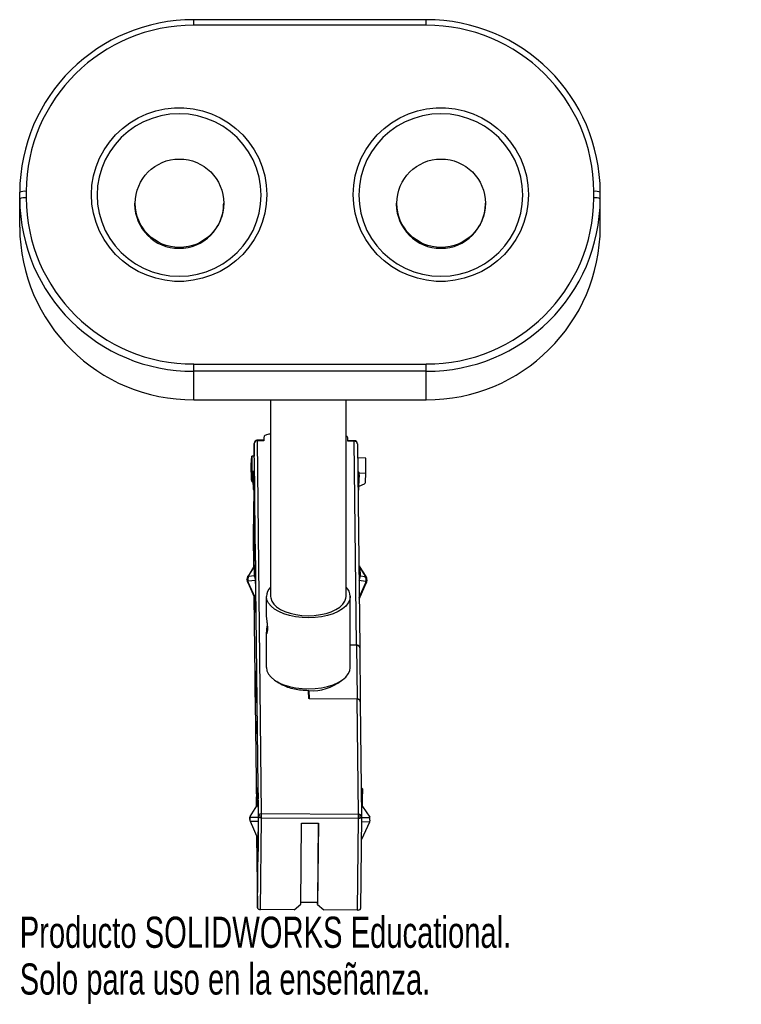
# Paper-space layout '_Posterior' of a CAD drawing. Header units: millimetres. Extents: x -34 to 78, y -125 to 28.
import ezdxf

# ---------------------------------------------------------------- set-up
doc = ezdxf.new("R2010")
doc.units = ezdxf.units.MM
doc.styles.add('SLDTEXTSTYLE0', font='TXT', dxfattribs={"width": 0.7})

psp = doc.layouts.new('_Posterior')

# ---------------------------------------------------------------- linework, layer by layer
at = {"color": 7, "linetype": 'Continuous', "lineweight": 25}
for p, q in [((29.36, 27.7), (-6.64, 27.7)), ((-6.64, 26.84), (-6.64, 27.7)), ((29.36, 26.84), (29.36, 27.7)), ((29.36, 26.84), (-6.64, 26.84)), ((-33.64, -4.48), (-33.64, 0.94)), ((-32.64, 1.07), (-32.64, 0.08)), ((55.36, 0.08), (55.36, 1.07)), ((56.36, -4.48), (56.36, 0.94)), ((-15.83, -0.76), (-15.83, -0.9)), ((-2.02, -0.9), (-2.02, -0.76)), ((24.74, -0.76), (24.74, -0.9)), ((38.54, -0.9), (38.54, -0.76)), ((-6.64, -31.24), (-6.64, -25.69)), ((-6.64, -25.69), (29.36, -25.69)), ((29.36, -31.24), (29.36, -25.69)), ((29.36, -26.81), (-6.64, -26.81)), ((-6.64, -31.23), (29.36, -31.23)), ((-6.64, -31.24), (29.36, -31.24)), ((5.25, -31.24), (5.25, -61.73)), ((16.95, -61.73), (16.95, -31.24)), ((5.25, -36.58), (5.2, -36.58)), ((2.7, -38.01), (2.68, -39.98)), ((3.36, -95.83), (2.7, -38.01)), ((4.2, -37.52), (3.2, -37.51)), ((3.21, -37.52), (3.2, -37.52)), ((4.21, -37.59), (3.21, -37.58)), ((3.86, -95.4), (3.21, -37.58)), ((4.2, -37.08), (4.21, -37.59)), ((4.2, -37.08), (4.2, -37.52)), ((17.21, -37.65), (17.2, -37.14)), ((18.2, -37.58), (17.21, -37.58)), ((18.21, -37.65), (17.21, -37.65)), ((18.56, -69.24), (18.21, -37.65)), ((18.7, -38.09), (19.06, -69.67)), ((2.24, -41.34), (2.32, -39.97)), ((2.32, -39.97), (2.35, -42.28)), ((2.71, -39.98), (2.32, -39.97)), ((2.71, -39.98), (2.71, -39.86)), ((2.71, -39.86), (2.71, -39.98)), ((20, -40.29), (18.73, -40.24)), ((20.02, -42.6), (20, -40.29)), ((2.27, -43.68), (2.24, -41.34)), ((2.24, -41.36), (2.27, -43.71)), ((2.27, -43.68), (2.35, -42.28)), ((2.35, -42.28), (2.67, -42.29)), ((2.53, -44.36), (2.55, -42.38)), ((2.65, -42.29), (2.55, -42.38)), ((2.56, -43.14), (2.55, -42.38)), ((2.65, -42.29), (2.66, -43.06)), ((2.65, -42.29), (2.75, -42.29)), ((18.75, -42.37), (18.85, -42.37)), ((18.86, -43.13), (18.85, -42.37)), ((18.95, -42.45), (18.85, -42.37)), ((18.95, -42.45), (18.96, -43.22)), ((18.95, -42.56), (20.02, -42.6)), ((19.96, -44), (20.02, -42.6)), ((2.45, -43.99), (2.53, -44.04)), ((2.56, -43.14), (2.54, -45.12)), ((2.56, -43.14), (2.66, -43.06)), ((2.76, -43.06), (2.66, -43.06)), ((2.76, -43.06), (2.74, -45.21)), ((18.86, -43.13), (18.76, -43.13)), ((18.86, -43.13), (18.96, -43.22)), ((18.94, -45.2), (18.96, -43.22)), ((2.53, -44.36), (2.54, -45.12)), ((2.54, -45.12), (2.64, -45.21)), ((2.63, -45.2), (2.56, -52.22)), ((2.74, -45.21), (2.64, -45.21)), ((18.78, -45.28), (18.84, -45.28)), ((18.94, -45.2), (18.84, -45.28)), ((19.74, -44.3), (18.94, -44.66)), ((2.7, -49.73), (2.72, -47.32)), ((2.72, -47.32), (2.75, -49.46)), ((2.72, -51.87), (2.7, -49.73)), ((2.7, -49.73), (2.75, -49.73)), ((2.75, -49.46), (2.72, -51.87)), ((2.66, -54.12), (2.68, -51.67)), ((2.68, -51.67), (2.7, -53.81)), ((2.56, -52.22), (2.61, -57.18)), ((2.68, -56.26), (2.66, -54.12)), ((2.66, -54.12), (2.7, -54.12)), ((2.7, -53.81), (2.68, -56.26)), ((2.9, -56.31), (2.92, -58.34)), ((2.77, -56.93), (1.75, -58.56)), ((1.87, -58.49), (2.7, -57.17)), ((2.75, -56.98), (2.7, -57.17)), ((2.7, -57.17), (2.71, -58.51)), ((2.75, -56.98), (2.91, -56.98)), ((2.91, -56.91), (2.8, -56.91)), ((2.88, -56.91), (2.89, -56.66)), ((2.9, -56.66), (2.89, -56.66)), ((18.99, -56.98), (18.92, -56.98)), ((18.92, -57.05), (19.04, -57.05)), ((20.04, -58.64), (19.02, -57.01)), ((19.04, -57.05), (19.1, -57.24)), ((19.1, -57.24), (19.11, -58.59)), ((19.1, -57.24), (19.93, -58.58)), ((1.59, -59.03), (1.59, -59.21)), ((1.59, -59.07), (1.59, -59.16)), ((1.77, -59.33), (2.89, -59.2)), ((1.77, -59.5), (1.77, -59.33)), ((2.89, -62.01), (1.77, -59.5)), ((2.71, -58.51), (1.87, -58.61)), ((2.71, -58.51), (2.77, -58.71)), ((2.92, -58.71), (2.77, -58.71)), ((2.91, -59.39), (2.87, -63.61)), ((2.92, -59.39), (2.91, -59.39)), ((19.06, -58.78), (18.94, -58.78)), ((19.06, -58.78), (18.94, -58.78)), ((20.02, -59.41), (18.94, -59.27)), ((19.11, -58.59), (19.06, -58.78)), ((19.93, -58.69), (19.11, -58.59)), ((20.02, -59.58), (20.02, -59.41)), ((20.19, -59.3), (20.19, -59.12)), ((1.7, -59.59), (2.89, -62.27)), ((2.92, -59.71), (2.88, -64.02)), ((18.97, -61.9), (20.02, -59.58)), ((18.97, -62.14), (20.09, -59.68)), ((2.67, -61.78), (3.04, -94.38)), ((4.6, -64.5), (4.6, -61.75)), ((17.6, -72.73), (17.6, -61.71)), ((2.87, -63.61), (2.88, -63.61)), ((2.87, -64.16), (2.87, -64.16)), ((4.6, -72.77), (4.6, -67.26)), ((17.6, -69.24), (18.56, -69.24)), ((18.56, -69.27), (17.6, -69.27)), ((18.56, -69.27), (18.66, -77.62)), ((19.06, -69.7), (19.15, -78.05)), ((2.87, -76.59), (2.89, -75.22)), ((2.89, -75.94), (2.88, -76.58)), ((2.89, -75.22), (2.91, -76.84)), ((2.9, -75.93), (2.89, -75.94)), ((2.9, -77.28), (2.89, -75.94)), ((3.01, -75.12), (3.02, -75.12)), ((6.38, -75.04), (6.43, -74.99)), ((15.7, -75.05), (15.77, -75.14)), ((15.78, -75.05), (15.72, -75.19)), ((2.89, -78.22), (2.87, -76.59)), ((2.87, -76.59), (2.88, -76.59)), ((2.89, -77.93), (2.88, -76.58)), ((2.91, -76.84), (2.89, -78.22)), ((11.16, -77.53), (11.14, -76.34)), ((11.19, -76.34), (11.18, -77.49)), ((11.18, -77.57), (11.18, -77.49)), ((11.19, -76.34), (11.21, -77.5)), ((11.21, -77.58), (11.21, -77.5)), ((18.66, -77.65), (11.26, -77.59)), ((11.31, -77.55), (18.66, -77.62)), ((11.31, -77.55), (11.31, -77.59)), ((18.86, -95.47), (18.66, -77.65)), ((19.15, -78.09), (19.36, -95.9)), ((3.1, -82.91), (3.11, -82.91)), ((3.11, -91.49), (3.09, -93.47)), ((3.11, -91.49), (3.21, -91.41)), ((3.11, -91.49), (3.11, -92.26)), ((3.21, -92.17), (3.21, -91.41)), ((3.31, -91.41), (3.21, -91.41)), ((19.41, -91.48), (19.31, -91.48)), ((19.41, -92.24), (19.41, -91.48)), ((19.5, -91.57), (19.41, -91.48)), ((19.5, -91.57), (19.51, -92.33)), ((3.07, -94.18), (3.09, -92.8)), ((3.09, -94.24), (3.11, -92.26)), ((3.09, -92.8), (3.09, -93.1)), ((3.21, -92.17), (3.11, -92.26)), ((3.31, -92.17), (3.21, -92.17)), ((3.31, -92.17), (3.29, -94.15)), ((19.31, -92.24), (19.41, -92.24)), ((19.41, -92.24), (19.51, -92.33)), ((19.49, -94.3), (19.51, -92.33)), ((2.06, -95.85), (3.14, -94.21)), ((3.07, -94.32), (3.07, -94.18)), ((3.07, -94.18), (3.08, -94.18)), ((3.09, -94.29), (3.08, -93.5)), ((3.09, -93.5), (3.08, -93.5)), ((3.08, -93.5), (3.08, -94.14)), ((3.08, -94.31), (3.08, -94.14)), ((3.09, -94.24), (3.09, -93.47)), ((3.09, -94.24), (3.12, -94.26)), ((3.1, -94.24), (3.1, -94.28)), ((3.14, -94.21), (3.33, -94.22)), ((3.33, -94.15), (3.23, -94.15)), ((3.3, -94.15), (3.31, -93.81)), ((3.32, -93.81), (3.31, -93.81)), ((3.32, -93.46), (3.34, -95.5)), ((19.4, -94.22), (19.34, -94.22)), ((19.34, -94.29), (19.49, -94.29)), ((19.49, -94.29), (20.61, -95.93)), ((2.04, -95.93), (2.03, -96.11)), ((2.03, -96.11), (2.04, -95.93)), ((2.03, -96.11), (2.03, -96.11)), ((2.03, -96.12), (2.04, -96.34)), ((2.06, -95.85), (2.04, -95.93)), ((2.04, -95.93), (2.04, -95.94)), ((2.04, -95.94), (3.34, -95.95)), ((3.21, -110.03), (3.36, -95.83)), ((3.71, -110.29), (3.86, -96.09)), ((3.86, -95.4), (18.86, -95.47)), ((18.86, -96.15), (3.86, -96.09)), ((18.71, -110.36), (18.86, -96.15)), ((19.36, -95.9), (19.21, -110.11)), ((19.35, -96.02), (20.63, -96.02)), ((20.63, -96.02), (20.61, -95.93)), ((20.63, -96.02), (20.63, -96.02)), ((2.07, -96.52), (2.11, -96.62)), ((3.31, -99.38), (2.11, -96.62)), ((3.34, -96.63), (2.11, -96.62)), ((3.34, -96.87), (3.3, -101.17)), ((9.92, -109.46), (10.05, -96.89)), ((10.05, -96.89), (12.65, -96.9)), ((12.65, -96.9), (12.52, -109.47)), ((12.64, -96.9), (12.52, -109.11)), ((20.56, -96.71), (19.32, -99.43)), ((20.56, -96.71), (19.35, -96.7)), ((20.56, -96.71), (20.6, -96.6)), ((3.09, -98.88), (3.21, -110.03)), ((3.31, -99.38), (3.29, -100.76)), ((3.29, -100.76), (3.3, -100.76)), ((3.29, -101.31), (3.29, -101.31)), ((8.91, -110.31), (9.92, -109.46)), ((12.52, -109.21), (9.93, -109.2)), ((12.52, -109.47), (12.52, -109.11)), ((12.52, -109.47), (13.51, -110.33)), ((8.91, -110.31), (3.71, -110.29)), ((18.71, -110.36), (13.51, -110.33))]:
    psp.add_line(p, q, dxfattribs=at)
at = {"color": 7, "linetype": 'Continuous', "lineweight": 25, "flags": 128}
for points in [[(4.66, 0.58), (4.58, -0.88), (4.35, -2.32), (3.95, -3.72), (3.41, -5.08), (2.72, -6.37), (1.89, -7.57), (0.94, -8.69), (-0.13, -9.69), (-1.3, -10.57), (-2.56, -11.32), (-3.9, -11.93), (-5.29, -12.4), (-6.73, -12.71), (-8.19, -12.87), (-9.66, -12.87), (-11.12, -12.71), (-12.56, -12.4), (-13.96, -11.93), (-15.29, -11.32), (-16.55, -10.57), (-17.72, -9.69), (-18.79, -8.69), (-19.74, -7.57), (-20.57, -6.37), (-21.26, -5.08), (-21.8, -3.72), (-22.2, -2.32), (-22.44, -0.88), (-22.52, 0.58), (-22.44, 2.03), (-22.2, 3.47), (-21.8, 4.88), (-21.26, 6.23), (-20.57, 7.52), (-19.74, 8.73), (-18.79, 9.84), (-17.72, 10.84), (-16.55, 11.72), (-15.29, 12.47), (-13.96, 13.09), (-12.56, 13.55), (-11.12, 13.86), (-9.66, 14.02), (-8.19, 14.02), (-6.73, 13.86), (-5.29, 13.55), (-3.9, 13.09), (-2.56, 12.47), (-1.3, 11.72), (-0.13, 10.84), (0.94, 9.84), (1.89, 8.73), (2.72, 7.52), (3.41, 6.23), (3.95, 4.88), (4.35, 3.47), (4.58, 2.03), (4.66, 0.58)], [(45.23, 0.58), (45.15, -0.88), (44.91, -2.32), (44.52, -3.72), (43.97, -5.08), (43.28, -6.37), (42.46, -7.57), (41.51, -8.69), (40.44, -9.69), (39.27, -10.57), (38, -11.32), (36.67, -11.93), (35.28, -12.4), (33.84, -12.71), (32.38, -12.87), (30.9, -12.87), (29.44, -12.71), (28, -12.4), (26.61, -11.93), (25.27, -11.32), (24.01, -10.57), (22.84, -9.69), (21.77, -8.69), (20.82, -7.57), (20, -6.37), (19.31, -5.08), (18.76, -3.72), (18.37, -2.32), (18.13, -0.88), (18.05, 0.58), (18.13, 2.03), (18.37, 3.47), (18.76, 4.88), (19.31, 6.23), (20, 7.52), (20.82, 8.73), (21.77, 9.84), (22.84, 10.84), (24.01, 11.72), (25.27, 12.47), (26.61, 13.09), (28, 13.55), (29.44, 13.86), (30.9, 14.02), (32.38, 14.02), (33.84, 13.86), (35.28, 13.55), (36.67, 13.09), (38, 12.47), (39.27, 11.72), (40.44, 10.84), (41.51, 9.84), (42.46, 8.73), (43.28, 7.52), (43.97, 6.23), (44.52, 4.88), (44.91, 3.47), (45.15, 2.03), (45.23, 0.58)], [(3.79, 0.51), (3.71, 1.92), (3.47, 3.31), (3.07, 4.67), (2.53, 5.97), (1.84, 7.21), (1.01, 8.36), (0.06, 9.42), (-1, 10.36), (-2.16, 11.17), (-3.41, 11.86), (-4.73, 12.4), (-6.1, 12.79), (-7.5, 13.03), (-8.93, 13.11), (-10.35, 13.03), (-11.76, 12.79), (-13.13, 12.4), (-14.44, 11.86), (-15.69, 11.17), (-16.85, 10.36), (-17.92, 9.42), (-18.87, 8.36), (-19.69, 7.21), (-20.38, 5.97), (-20.93, 4.67), (-21.32, 3.31), (-21.56, 1.92), (-21.64, 0.51), (-21.56, -0.9), (-21.32, -2.3), (-20.93, -3.65), (-20.38, -4.96), (-19.69, -6.2), (-18.87, -7.35), (-17.92, -8.4), (-16.85, -9.34), (-15.69, -10.16), (-14.44, -10.85), (-13.13, -11.39), (-11.76, -11.78), (-10.35, -12.01), (-8.93, -12.09), (-7.5, -12.01), (-6.1, -11.78), (-4.73, -11.39), (-3.41, -10.85), (-2.16, -10.16), (-1, -9.34), (0.06, -8.4), (1.01, -7.35), (1.84, -6.2), (2.53, -4.96), (3.07, -3.65), (3.47, -2.3), (3.71, -0.9), (3.79, 0.51)], [(18.93, 0.51), (19.01, -0.9), (19.24, -2.3), (19.64, -3.65), (20.18, -4.96), (20.87, -6.2), (21.7, -7.35), (22.65, -8.4), (23.71, -9.34), (24.88, -10.16), (26.12, -10.85), (27.44, -11.39), (28.81, -11.78), (30.22, -12.01), (31.64, -12.09), (33.06, -12.01), (34.47, -11.78), (35.84, -11.39), (37.16, -10.85), (38.4, -10.16), (39.57, -9.34), (40.63, -8.4), (41.58, -7.35), (42.41, -6.2), (43.09, -4.96), (43.64, -3.65), (44.04, -2.3), (44.27, -0.9), (44.35, 0.51), (44.27, 1.92), (44.04, 3.31), (43.64, 4.67), (43.09, 5.97), (42.41, 7.21), (41.58, 8.36), (40.63, 9.42), (39.57, 10.36), (38.4, 11.17), (37.16, 11.86), (35.84, 12.4), (34.47, 12.79), (33.06, 13.03), (31.64, 13.11), (30.22, 13.03), (28.81, 12.79), (27.44, 12.4), (26.12, 11.86), (24.88, 11.17), (23.71, 10.36), (22.65, 9.42), (21.7, 8.36), (20.87, 7.21), (20.18, 5.97), (19.64, 4.67), (19.24, 3.31), (19.01, 1.92), (18.93, 0.51)], [(18.2, -37.58), (18.24, -37.59), (18.28, -37.59)], [(2.89, -56.66), (2.89, -56.5), (2.89, -56.37), (2.89, -56.27), (2.89, -56.2), (2.9, -56.17), (2.9, -56.18), (2.9, -56.22), (2.9, -56.31)], [(1.7, -59.59), (1.7, -59.59), (1.7, -59.59)], [(20.09, -59.68), (20.09, -59.67), (20.09, -59.66), (20.08, -59.65), (20.07, -59.63), (20.05, -59.6), (20.02, -59.58)], [(17.6, -61.71), (17.52, -62.23), (17.29, -62.73), (16.91, -63.22), (16.38, -63.66), (15.72, -64.06), (14.95, -64.4), (14.08, -64.67), (13.14, -64.87), (12.15, -64.99), (11.14, -65.04), (10.12, -65), (9.13, -64.88), (8.18, -64.69), (7.31, -64.42), (6.53, -64.08), (5.86, -63.69), (5.32, -63.25), (4.93, -62.77), (4.68, -62.27), (4.6, -61.75)], [(5.25, -61.73), (5.27, -61.96), (5.42, -62.44), (5.73, -62.91), (6.18, -63.34), (6.77, -63.73), (7.48, -64.07), (8.28, -64.34), (9.16, -64.54), (10.1, -64.66), (11.06, -64.71), (12.02, -64.67), (12.96, -64.55), (13.85, -64.36), (14.66, -64.09), (15.38, -63.76), (15.98, -63.37), (16.44, -62.94), (16.76, -62.48), (16.93, -62), (16.95, -61.73)], [(2.88, -64.02), (2.88, -64.08), (2.88, -64.13), (2.87, -64.17), (2.87, -64.2), (2.87, -64.21), (2.87, -64.21), (2.87, -64.19), (2.87, -64.16)], [(3.01, -75.12), (3.01, -74.86), (3.01, -74.51), (3.01, -74.12), (3.01, -73.75), (3.02, -73.46), (3.02, -73.29), (3.03, -73.27), (3.03, -73.4)], [(4.6, -72.77), (4.68, -73.28), (4.93, -73.79), (5.32, -74.27), (5.86, -74.71), (6.53, -75.1), (7.31, -75.44), (8.18, -75.7), (9.13, -75.9), (10.12, -76.02), (11.14, -76.06), (12.15, -76.01), (13.14, -75.89), (14.08, -75.69), (14.95, -75.41), (15.72, -75.07), (16.38, -74.68), (16.91, -74.23), (17.29, -73.75), (17.52, -73.25), (17.6, -72.73)], [(3.03, -73.4), (3.03, -73.66), (3.03, -74.01), (3.03, -74.4), (3.02, -74.77), (3.02, -75.06), (3.02, -75.23), (3.01, -75.25), (3.01, -75.12)], [(11.31, -77.55), (11.29, -77.55), (11.27, -77.55), (11.25, -77.54), (11.24, -77.53), (11.22, -77.53), (11.22, -77.52), (11.21, -77.51), (11.21, -77.5)], [(3.1, -82.91), (3.1, -82.65), (3.1, -82.29), (3.1, -81.9), (3.1, -81.54), (3.11, -81.24), (3.11, -81.08), (3.11, -81.05), (3.12, -81.18)], [(3.12, -81.18), (3.12, -81.44), (3.12, -81.8), (3.12, -82.19), (3.11, -82.55), (3.11, -82.84), (3.11, -83.01), (3.1, -83.03), (3.1, -82.91)], [(3.31, -93.81), (3.31, -93.65), (3.31, -93.52), (3.31, -93.42), (3.31, -93.35), (3.32, -93.32), (3.32, -93.33), (3.32, -93.38), (3.32, -93.46)], [(2.04, -96.32), (2.03, -96.2), (2.03, -96.11)], [(3.86, -96.09), (3.76, -96.08), (3.67, -96.07), (3.58, -96.04), (3.5, -96.01), (3.44, -95.97), (3.4, -95.93), (3.37, -95.88), (3.36, -95.83)], [(3.3, -101.17), (3.3, -101.23), (3.3, -101.29), (3.29, -101.33), (3.29, -101.35), (3.29, -101.37), (3.29, -101.36), (3.29, -101.34), (3.29, -101.31)], [(3.21, -110.03), (3.22, -110.08), (3.25, -110.13), (3.3, -110.17), (3.36, -110.21), (3.44, -110.24), (3.52, -110.27), (3.62, -110.28), (3.71, -110.29)]]:
    psp.add_lwpolyline(points, dxfattribs=at)
at = {"color": 7, "linetype": 'Continuous', "lineweight": 25}
for centre in [(-8.88, -0.76), (31.68, -0.76)]:
    psp.add_circle(centre, 6.86, dxfattribs=at)
for centre, radius, start, end in [((-6.76, 0.81), 26.88, 89.7415, 179.7392), ((29.48, 0.81), 26.88, 0.2608, 90.2585), ((-6.76, 0.95), 25.88, 89.7415, 179.7392), ((29.47, 0.95), 25.88, 0.2608, 90.2585), ((-32.89, -0.89), 1.98, 82.8811, 112.3866), ((-32.89, -1.89), 1.98, 82.8811, 112.3866), ((-6.76, 0.2), 25.88, 180.2608, 270.2585), ((29.47, 0.2), 25.88, 269.7415, 359.7392), ((55.6, -0.89), 1.98, 67.6134, 97.1189), ((55.6, -1.89), 1.98, 67.6134, 97.1189), ((-6.76, 0.07), 26.88, 180.2608, 270.2585), ((-8.93, -0.85), 6.9, 180.3827, 359.6173), ((31.64, -0.85), 6.9, 180.3827, 359.6173), ((29.48, 0.07), 26.88, 269.7415, 359.7392), ((-6.76, -4.35), 26.88, 180.2608, 270.2585), ((29.48, -4.35), 26.88, 269.7415, 359.7392), ((3.2, -38.01), 0.5, 90.1677, 179.4192), ((3.17, -38.06), 0.472, 85.857, 174.7948), ((3.19, -37.93), 0.419, 87.9563, 98.8459), ((18.2, -38.08), 0.5, 1.0567, 90.1677), ((1.85, -59.64), 0.164, 118.5064, 160.4823), ((2.62, -59.07), 0.886, 148.3011, 196.5042), ((1.88, -58.65), 0.156, 93.4351, 144.5486), ((-76.42, -58.86), 79.34, 359.381, 0.3701), ((19.92, -58.72), 0.146, 35.214, 85.784), ((19.18, -59.15), 0.878, 342.8909, 31.5554), ((6.71, -61.81), 2.11, 133.7227, 178.3171), ((15.47, -61.82), 2.13, 3.0026, 46.0906), ((34.61, -63.95), 31.74, 179.381, 180.3701), ((11.64, -68.85), 7.5, 266.6041, 307.8309), ((3.74, -95.83), 0.384, 149.0284, 179.1853), ((3.84, -95.92), 0.516, 88.2185, 147.1453), ((4.12, -94.58), 1.27, 236.1323, 244.4984), ((6.71, -89.53), 6.94, 243.1505, 245.7935), ((18.58, -95.78), 0.564, 358.0248, 27.9), ((18.29, -95.8), 0.861, 337.2995, 359.7803), ((35.03, -101.11), 31.74, 179.381, 180.3701)]:
    psp.add_arc(centre, radius, start, end, dxfattribs=at)
for points in [[(5.2, -36.58), (5.06, -36.58), (4.8, -36.6), (4.47, -36.71), (4.24, -36.88), (4.22, -37.01), (4.2, -37.08)], [(3.21, -37.58), (3.21, -37.57), (3.21, -37.53), (3.21, -37.52), (3.21, -37.52)], [(18.21, -37.65), (18.21, -37.64), (18.21, -37.6), (18.2, -37.59), (18.2, -37.58)], [(18.7, -38.09), (18.69, -38.03), (18.68, -37.92), (18.57, -37.77), (18.4, -37.67), (18.27, -37.66), (18.21, -37.65)], [(11.26, -77.59), (11.24, -77.58), (11.22, -77.58), (11.19, -77.57), (11.16, -77.55), (11.16, -77.54), (11.16, -77.53)], [(2.04, -96.32), (2.04, -96.28), (2.04, -96.2), (2.04, -96.1), (2.04, -96.01), (2.04, -95.96), (2.04, -95.94)], [(3.34, -95.5), (3.34, -95.58), (3.34, -95.73), (3.34, -96.1), (3.34, -96.5), (3.34, -96.74), (3.34, -96.87)], [(3.86, -95.87), (3.86, -95.82), (3.86, -95.73), (3.86, -95.6), (3.86, -95.48), (3.86, -95.43), (3.86, -95.4)], [(18.86, -96.15), (18.86, -96.09), (18.86, -95.97), (18.86, -95.77), (18.86, -95.59), (18.86, -95.51), (18.86, -95.47)], [(18.86, -95.47), (18.9, -95.47), (18.98, -95.48), (19.05, -95.5), (19.08, -95.52)], [(19.08, -96.13), (19.05, -96.14), (18.97, -96.15), (18.9, -96.15), (18.86, -96.15)], [(19.08, -95.52), (19.12, -95.54), (19.2, -95.58), (19.29, -95.67), (19.35, -95.78), (19.35, -95.86), (19.36, -95.9)], [(19.36, -95.9), (19.35, -95.93), (19.34, -95.97), (19.29, -96.04), (19.2, -96.09), (19.12, -96.12), (19.08, -96.13)], [(20.63, -96.41), (20.63, -96.37), (20.64, -96.29), (20.64, -96.18), (20.63, -96.09), (20.63, -96.05), (20.63, -96.02)], [(18.71, -110.36), (18.78, -110.35), (18.91, -110.35), (19.08, -110.29), (19.19, -110.2), (19.2, -110.14), (19.21, -110.11)]]:
    psp.add_open_spline(points, degree=3, dxfattribs=at)
for points, knots in [([(4.21, -37.59), (4.21, -37.56), (4.21, -37.52), (4.21, -37.53), (4.2, -37.53)], [0, 0, 0, 0, 0.735945, 1, 1, 1, 1]), ([(17.2, -37.14), (17.19, -37.07), (17.16, -36.95), (17.01, -36.85), (16.95, -36.81)], [0, 0, 0, 0, 0.557306, 1, 1, 1, 1]), ([(2.27, -43.68), (2.27, -43.72), (2.27, -43.78), (2.33, -43.9), (2.4, -43.96), (2.45, -43.99)], [0, 0, 0, 0, 0.276542, 0.562684, 1, 1, 1, 1]), ([(19.74, -44.3), (19.78, -44.28), (19.84, -44.24), (19.93, -44.14), (19.95, -44.05), (19.96, -44)], [0, 0, 0, 0, 0.276517, 0.562653, 1, 1, 1, 1]), ([(2.75, -56.98), (2.76, -56.95), (2.78, -56.91), (2.79, -56.91), (2.8, -56.91)], [0, 0, 0, 0, 0.53585, 1, 1, 1, 1]), ([(18.99, -56.98), (19, -56.98), (19.01, -56.99), (19.03, -57.03), (19.04, -57.05)], [0, 0, 0, 0, 0.463943, 1, 1, 1, 1]), ([(1.75, -58.56), (1.73, -58.59), (1.69, -58.66), (1.64, -58.78), (1.6, -58.92), (1.6, -59.01), (1.59, -59.06)], [0, 0, 0, 0, 0.21434, 0.445859, 0.705779, 1, 1, 1, 1]), ([(1.77, -59.33), (1.72, -59.29), (1.62, -59.22), (1.6, -59.12), (1.59, -59.07)], [0, 0, 0, 0, 0.508731, 1, 1, 1, 1]), ([(1.59, -59.15), (1.6, -59.19), (1.6, -59.27), (1.63, -59.39), (1.66, -59.48), (1.68, -59.55), (1.69, -59.57), (1.7, -59.59)], [0, 0, 0, 0, 0.324205, 0.588335, 0.804988, 0.903563, 1, 1, 1, 1]), ([(1.59, -59.16), (1.6, -59.21), (1.62, -59.32), (1.72, -59.44), (1.77, -59.5)], [0, 0, 0, 0, 0.489686, 1, 1, 1, 1]), ([(1.87, -58.49), (1.86, -58.51), (1.84, -58.55), (1.83, -58.59), (1.84, -58.61), (1.86, -58.61), (1.87, -58.61)], [0, 0, 0, 0, 0.290169, 0.555003, 0.767151, 1, 1, 1, 1]), ([(2.77, -58.71), (2.78, -58.73), (2.8, -58.78), (2.82, -58.9), (2.85, -59.05), (2.88, -59.15), (2.89, -59.2)], [0, 0, 0, 0, 0.202963, 0.49917, 0.747764, 1, 1, 1, 1]), ([(2.89, -59.2), (2.9, -59.24), (2.91, -59.3), (2.91, -59.36), (2.91, -59.39)], [0, 0, 0, 0, 0.564353, 1, 1, 1, 1]), ([(19.06, -58.78), (19.05, -58.81), (19.03, -58.86), (19.01, -58.98), (18.98, -59.13), (18.96, -59.22), (18.94, -59.27)], [0, 0, 0, 0, 0.245921, 0.495824, 0.742549, 1, 1, 1, 1]), ([(19.93, -58.58), (19.94, -58.6), (19.96, -58.63), (19.97, -58.67), (19.95, -58.69), (19.94, -58.69), (19.93, -58.69)], [0, 0, 0, 0, 0.284066, 0.557778, 0.775015, 1, 1, 1, 1]), ([(20.19, -59.16), (20.18, -59.2), (20.17, -59.3), (20.07, -59.37), (20.02, -59.41)], [0, 0, 0, 0, 0.482564, 1, 1, 1, 1]), ([(20.02, -59.58), (20.07, -59.52), (20.17, -59.4), (20.18, -59.3), (20.19, -59.25)], [0, 0, 0, 0, 0.519299, 1, 1, 1, 1]), ([(20.19, -59.16), (20.19, -59.11), (20.19, -59.01), (20.15, -58.87), (20.1, -58.74), (20.06, -58.67), (20.04, -58.64)], [0, 0, 0, 0, 0.296389, 0.556546, 0.787092, 1, 1, 1, 1]), ([(20.09, -59.68), (20.1, -59.65), (20.13, -59.58), (20.18, -59.43), (20.19, -59.32), (20.19, -59.25)], [0, 0, 0, 0, 0.2270511, 0.4673891, 1, 1, 1, 1]), ([(2.88, -62.26), (2.88, -62.26), (2.88, -62.27), (2.89, -62.23), (2.89, -62.15), (2.89, -62.06), (2.89, -62.01)], [0, 0, 0, 0, 0.064746, 0.314127, 0.632296, 1, 1, 1, 1]), ([(4.81, -66.69), (4.81, -66.6), (4.8, -66.42), (4.77, -66.01), (4.7, -65.47), (4.64, -64.99), (4.61, -64.68), (4.6, -64.56), (4.6, -64.5)], [0, 0, 0, 0, 0.121503, 0.250466, 0.499841, 0.749233, 0.878035, 1, 1, 1, 1]), ([(4.74, -65.81), (4.73, -65.97), (4.69, -66.34), (4.63, -66.77), (4.6, -67.08), (4.6, -67.2), (4.6, -67.26)], [0, 0, 0, 0, 0.272781, 0.635593, 0.822745, 1, 1, 1, 1]), ([(4.66, -67.45), (4.67, -67.45), (4.71, -67.46), (4.77, -67.23), (4.8, -66.96), (4.81, -66.78), (4.81, -66.69)], [0, 0, 0, 0, 0.24297, 0.620801, 0.816018, 1, 1, 1, 1]), ([(4.6, -67.26), (4.6, -67.31), (4.6, -67.4), (4.62, -67.44), (4.63, -67.47)], [0, 0, 0, 0, 0.486338, 1, 1, 1, 1]), ([(18.56, -69.24), (18.6, -69.24), (18.68, -69.24), (18.79, -69.28), (18.88, -69.33), (18.97, -69.41), (19.05, -69.53), (19.05, -69.62), (19.06, -69.67)], [0, 0, 0, 0, 0.155014, 0.30152, 0.439514, 0.568988, 0.80138, 1, 1, 1, 1]), ([(18.56, -69.27), (18.63, -69.28), (18.78, -69.3), (18.95, -69.41), (19.04, -69.56), (19.05, -69.66), (19.06, -69.7)], [0, 0, 0, 0, 0.270266, 0.562435, 0.78974, 1, 1, 1, 1]), ([(11.14, -76.34), (10.77, -76.32), (10.01, -76.3), (8.93, -76.12), (7.92, -75.85), (7.05, -75.47), (6.47, -75.14), (6.25, -74.92), (6.2, -74.88)], [0, 0, 0, 0, 0.189822, 0.379643, 0.569465, 0.759287, 0.949109, 1, 1, 1, 1]), ([(19.15, -78.05), (19.15, -77.99), (19.13, -77.86), (18.99, -77.72), (18.83, -77.63), (18.71, -77.62), (18.66, -77.62)], [0, 0, 0, 0, 0.270257, 0.562423, 0.789733, 1, 1, 1, 1]), ([(19.15, -78.09), (19.15, -78.04), (19.14, -77.94), (19.07, -77.83), (18.98, -77.75), (18.89, -77.7), (18.78, -77.66), (18.7, -77.65), (18.66, -77.65)], [0, 0, 0, 0, 0.198613, 0.431003, 0.560477, 0.698473, 0.844982, 1, 1, 1, 1]), ([(3.23, -94.15), (3.22, -94.15), (3.19, -94.15), (3.16, -94.19), (3.14, -94.21)], [0, 0, 0, 0, 0.380145, 1, 1, 1, 1]), ([(19.4, -94.23), (19.4, -94.22), (19.43, -94.21), (19.46, -94.26), (19.49, -94.29)], [0, 0, 0, 0, 0.266868, 1, 1, 1, 1]), ([(3.86, -96.09), (3.86, -96.04), (3.86, -95.97), (3.86, -95.9), (3.86, -95.87)], [0, 0, 0, 0, 0.592642, 1, 1, 1, 1]), ([(2.04, -96.32), (2.04, -96.36), (2.04, -96.43), (2.06, -96.49), (2.07, -96.52)], [0, 0, 0, 0, 0.523489, 1, 1, 1, 1]), ([(20.63, -96.41), (20.63, -96.44), (20.63, -96.51), (20.61, -96.57), (20.6, -96.6)], [0, 0, 0, 0, 0.508327, 1, 1, 1, 1])]:
    psp.add_open_spline(points, degree=3, knots=knots, dxfattribs=at)

# ---------------------------------------------------------------- texts
at = {"color": 7, "linetype": 'Continuous', "char_height": 4.8336, "attachment_point": 1, "style": 'SLDTEXTSTYLE0'}
for s, insert in [('Producto SOLIDWORKS Educational.', (-33.64, -111.38)), ('Solo para uso en la enseñanza.', (-33.64, -118.63))]:
    psp.add_mtext(s, dxfattribs=dict(at, insert=insert))

doc.saveas('drawing.dxf')
